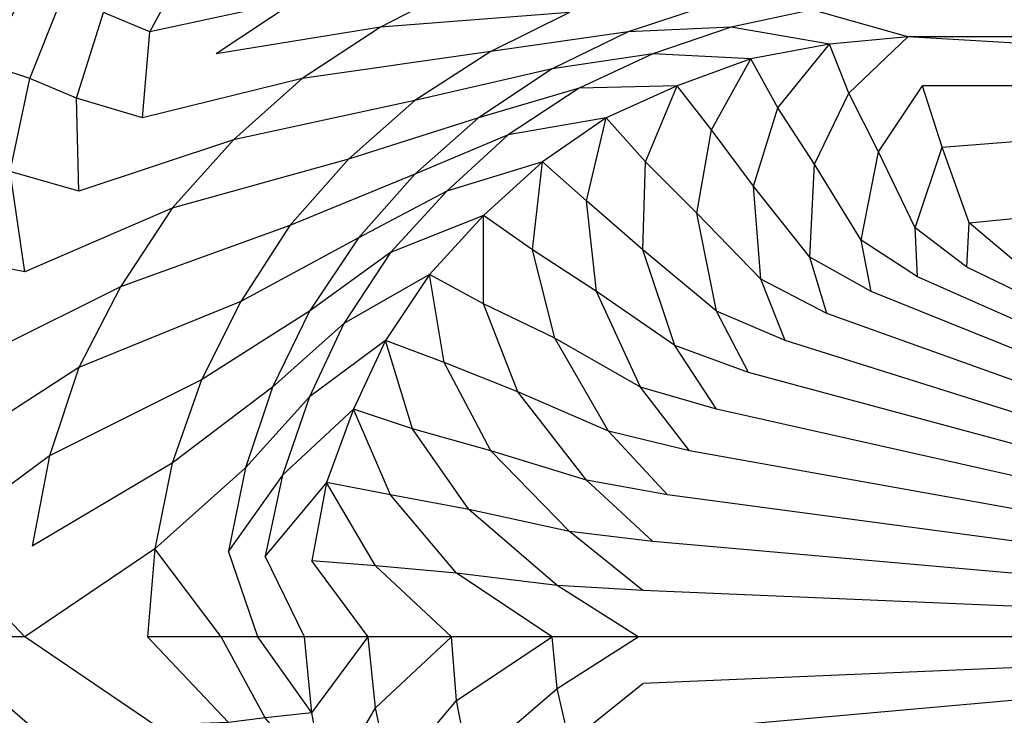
# Model space of a CAD drawing. Extents: x 0 to 1.8, y 0 to 0.8.
# Tile 5 of 16: x 0.2 to 0.6, y 0.37 to 0.65. Entities that reach past the tile are written whole.
import ezdxf

# ---------------------------------------------------------------- set-up
doc = ezdxf.new("R2010")
doc.units = 0
doc.layers.add('L2_CETUS_BQ180CEU2V_WANNE___REP', color=7, linetype='CONTINUOUS')

msp = doc.modelspace()

# ---------------------------------------------------------------- linework, layer by layer
at = {"layer": 'L2_CETUS_BQ180CEU2V_WANNE___REP', "color": 8}
for points, invisible_edges in [([(0.273724, 0.678238, 0.572), (0.256744, 0.646325, 0.559), (0.237766, 0.654303, 0.572), (0.273724, 0.678238, 0.572)], 13), ([(0.256744, 0.646325, 0.559), (0.273724, 0.678238, 0.572), (0.291703, 0.67026, 0.559), (0.256744, 0.646325, 0.559)], 14), ([(0.176836, 0.640342, 0.589), (0.195814, 0.675246, 0.593), (0.208799, 0.668265, 0.589), (0.176836, 0.640342, 0.589)], 14), ([(0.316674, 0.65929, 0.53), (0.256744, 0.646325, 0.559), (0.291703, 0.67026, 0.559), (0.316674, 0.65929, 0.53)], 14), ([(0.208799, 0.668265, 0.589), (0.189821, 0.633361, 0.583), (0.176836, 0.640342, 0.589), (0.208799, 0.668265, 0.589)], 13), ([(0.189821, 0.633361, 0.583), (0.208799, 0.668265, 0.589), (0.221784, 0.662281, 0.583), (0.189821, 0.633361, 0.583)], 14), ([(0.221784, 0.662281, 0.583), (0.2078, 0.627377, 0.572), (0.189821, 0.633361, 0.583), (0.221784, 0.662281, 0.583)], 13), ([(0.2078, 0.627377, 0.572), (0.221784, 0.662281, 0.583), (0.237766, 0.654303, 0.572), (0.2078, 0.627377, 0.572)], 14), ([(0.316674, 0.65929, 0.53), (0.383597, 0.665273, 0.48), (0.350635, 0.64832, 0.48), (0.316674, 0.65929, 0.53)], 13), ([(0.427546, 0.654303, 0.38), (0.350635, 0.64832, 0.48), (0.383597, 0.665273, 0.48), (0.427546, 0.654303, 0.38)], 14), ([(0.256744, 0.646325, 0.559), (0.316674, 0.65929, 0.53), (0.283712, 0.63735, 0.53), (0.256744, 0.646325, 0.559)], 13), ([(0.350635, 0.64832, 0.48), (0.283712, 0.63735, 0.53), (0.316674, 0.65929, 0.53), (0.350635, 0.64832, 0.48)], 14), ([(0.565387, 0.644331, 0.195), (0.526432, 0.655301, 0.225), (0.560393, 0.658292, 0.225), (0.565387, 0.644331, 0.195)], 14), ([(0.560393, 0.658292, 0.225), (0.9, 0.644331, 0.195), (0.565387, 0.644331, 0.195), (0.560393, 0.658292, 0.225)], 13), ([(0.9, 0.644331, 0.195), (0.560393, 0.658292, 0.225), (0.9, 0.658292, 0.225), (0.9, 0.644331, 0.195)], 14), ([(0.237766, 0.654303, 0.572), (0.226778, 0.619399, 0.559), (0.2078, 0.627377, 0.572), (0.237766, 0.654303, 0.572)], 13), ([(0.226778, 0.619399, 0.559), (0.237766, 0.654303, 0.572), (0.256744, 0.646325, 0.559), (0.226778, 0.619399, 0.559)], 14), ([(0.350635, 0.64832, 0.48), (0.427546, 0.654303, 0.38), (0.395583, 0.638347, 0.38), (0.350635, 0.64832, 0.48)], 13), ([(0.451518, 0.646325, 0.28), (0.395583, 0.638347, 0.38), (0.427546, 0.654303, 0.38), (0.451518, 0.646325, 0.28)], 14), ([(0.427546, 0.654303, 0.38), (0.48448, 0.657295, 0.28), (0.451518, 0.646325, 0.28), (0.427546, 0.654303, 0.38)], 13), ([(0.49347, 0.64832, 0.225), (0.451518, 0.646325, 0.28), (0.48448, 0.657295, 0.28), (0.49347, 0.64832, 0.225)], 14), ([(0.48448, 0.657295, 0.28), (0.526432, 0.655301, 0.225), (0.49347, 0.64832, 0.225), (0.48448, 0.657295, 0.28)], 13), ([(0.533424, 0.641339, 0.195), (0.49347, 0.64832, 0.225), (0.526432, 0.655301, 0.225), (0.533424, 0.641339, 0.195)], 14), ([(0.526432, 0.655301, 0.225), (0.565387, 0.644331, 0.195), (0.533424, 0.641339, 0.195), (0.526432, 0.655301, 0.225)], 13), ([(0.256744, 0.646325, 0.559), (0.253747, 0.611421, 0.53), (0.226778, 0.619399, 0.559), (0.256744, 0.646325, 0.559)], 13), ([(0.253747, 0.611421, 0.53), (0.256744, 0.646325, 0.559), (0.283712, 0.63735, 0.53), (0.253747, 0.611421, 0.53)], 14), ([(0.283712, 0.63735, 0.53), (0.350635, 0.64832, 0.48), (0.318672, 0.627377, 0.48), (0.283712, 0.63735, 0.53)], 13), ([(0.395583, 0.638347, 0.38), (0.318672, 0.627377, 0.48), (0.350635, 0.64832, 0.48), (0.395583, 0.638347, 0.38)], 14), ([(0.395583, 0.638347, 0.38), (0.451518, 0.646325, 0.28), (0.420554, 0.631366, 0.28), (0.395583, 0.638347, 0.38)], 13), ([(0.461507, 0.63735, 0.225), (0.420554, 0.631366, 0.28), (0.451518, 0.646325, 0.28), (0.461507, 0.63735, 0.225)], 14), ([(0.451518, 0.646325, 0.28), (0.49347, 0.64832, 0.225), (0.461507, 0.63735, 0.225), (0.451518, 0.646325, 0.28)], 13), ([(0.501461, 0.635355, 0.195), (0.461507, 0.63735, 0.225), (0.49347, 0.64832, 0.225), (0.501461, 0.635355, 0.195)], 14), ([(0.49347, 0.64832, 0.225), (0.533424, 0.641339, 0.195), (0.501461, 0.635355, 0.195), (0.49347, 0.64832, 0.225)], 13), ([(0.565387, 0.644331, 0.195), (0.541415, 0.621393, 0.175), (0.533424, 0.641339, 0.195), (0.565387, 0.644331, 0.195)], 13), ([(0.541415, 0.621393, 0.175), (0.565387, 0.644331, 0.195), (0.57138, 0.624385, 0.175), (0.541415, 0.621393, 0.175)], 14), ([(0.565387, 0.644331, 0.195), (0.9, 0.624385, 0.175), (0.57138, 0.624385, 0.175), (0.565387, 0.644331, 0.195)], 13), ([(0.9, 0.624385, 0.175), (0.565387, 0.644331, 0.195), (0.9, 0.644331, 0.195), (0.9, 0.624385, 0.175)], 14), ([(0.318672, 0.627377, 0.48), (0.395583, 0.638347, 0.38), (0.364619, 0.618402, 0.38), (0.318672, 0.627377, 0.48)], 13), ([(0.420554, 0.631366, 0.28), (0.364619, 0.618402, 0.38), (0.395583, 0.638347, 0.38), (0.420554, 0.631366, 0.28)], 14), ([(0.533424, 0.641339, 0.195), (0.512448, 0.61541, 0.175), (0.501461, 0.635355, 0.195), (0.533424, 0.641339, 0.195)], 13), ([(0.512448, 0.61541, 0.175), (0.533424, 0.641339, 0.195), (0.541415, 0.621393, 0.175), (0.512448, 0.61541, 0.175)], 14), ([(0.318672, 0.627377, 0.48), (0.253747, 0.611421, 0.53), (0.283712, 0.63735, 0.53), (0.318672, 0.627377, 0.48)], 14), ([(0.420554, 0.631366, 0.28), (0.461507, 0.63735, 0.225), (0.431542, 0.623388, 0.225), (0.420554, 0.631366, 0.28)], 13), ([(0.471495, 0.624385, 0.195), (0.431542, 0.623388, 0.225), (0.461507, 0.63735, 0.225), (0.471495, 0.624385, 0.195)], 14), ([(0.461507, 0.63735, 0.225), (0.501461, 0.635355, 0.195), (0.471495, 0.624385, 0.195), (0.461507, 0.63735, 0.225)], 13), ([(0.501461, 0.635355, 0.195), (0.485479, 0.606434, 0.175), (0.471495, 0.624385, 0.195), (0.501461, 0.635355, 0.195)], 13), ([(0.485479, 0.606434, 0.175), (0.501461, 0.635355, 0.195), (0.512448, 0.61541, 0.175), (0.485479, 0.606434, 0.175)], 14), ([(0.178834, 0.595464, 0.572), (0.189821, 0.633361, 0.583), (0.2078, 0.627377, 0.572), (0.178834, 0.595464, 0.572)], 14), ([(0.364619, 0.618402, 0.38), (0.420554, 0.631366, 0.28), (0.390589, 0.611421, 0.28), (0.364619, 0.618402, 0.38)], 13), ([(0.431542, 0.623388, 0.225), (0.390589, 0.611421, 0.28), (0.420554, 0.631366, 0.28), (0.431542, 0.623388, 0.225)], 14), ([(0.2078, 0.627377, 0.572), (0.199809, 0.589481, 0.559), (0.178834, 0.595464, 0.572), (0.2078, 0.627377, 0.572)], 13), ([(0.199809, 0.589481, 0.559), (0.2078, 0.627377, 0.572), (0.226778, 0.619399, 0.559), (0.199809, 0.589481, 0.559)], 14), ([(0.253747, 0.611421, 0.53), (0.318672, 0.627377, 0.48), (0.290704, 0.602445, 0.48), (0.253747, 0.611421, 0.53)], 13), ([(0.364619, 0.618402, 0.38), (0.290704, 0.602445, 0.48), (0.318672, 0.627377, 0.48), (0.364619, 0.618402, 0.38)], 14), ([(0.390589, 0.611421, 0.28), (0.431542, 0.623388, 0.225), (0.402575, 0.60444, 0.225), (0.390589, 0.611421, 0.28)], 13), ([(0.442529, 0.611421, 0.195), (0.402575, 0.60444, 0.225), (0.431542, 0.623388, 0.225), (0.442529, 0.611421, 0.195)], 14), ([(0.431542, 0.623388, 0.225), (0.471495, 0.624385, 0.195), (0.442529, 0.611421, 0.195), (0.431542, 0.623388, 0.225)], 13), ([(0.471495, 0.624385, 0.195), (0.45851, 0.59347, 0.175), (0.442529, 0.611421, 0.195), (0.471495, 0.624385, 0.195)], 13), ([(0.45851, 0.59347, 0.175), (0.471495, 0.624385, 0.195), (0.485479, 0.606434, 0.175), (0.45851, 0.59347, 0.175)], 14), ([(0.57138, 0.624385, 0.175), (0.553401, 0.597459, 0.16), (0.541415, 0.621393, 0.175), (0.57138, 0.624385, 0.175)], 13), ([(0.553401, 0.597459, 0.16), (0.57138, 0.624385, 0.175), (0.579371, 0.599454, 0.16), (0.553401, 0.597459, 0.16)], 14), ([(0.9, 0.624385, 0.175), (0.579371, 0.599454, 0.16), (0.57138, 0.624385, 0.175), (0.9, 0.624385, 0.175)], 13), ([(0.579371, 0.599454, 0.16), (0.9, 0.624385, 0.175), (0.9, 0.599454, 0.16), (0.579371, 0.599454, 0.16)], 14), ([(0.226778, 0.619399, 0.559), (0.227777, 0.581503, 0.53), (0.199809, 0.589481, 0.559), (0.226778, 0.619399, 0.559)], 13), ([(0.227777, 0.581503, 0.53), (0.226778, 0.619399, 0.559), (0.253747, 0.611421, 0.53), (0.227777, 0.581503, 0.53)], 14), ([(0.290704, 0.602445, 0.48), (0.364619, 0.618402, 0.38), (0.33765, 0.594467, 0.38), (0.290704, 0.602445, 0.48)], 13), ([(0.390589, 0.611421, 0.28), (0.33765, 0.594467, 0.38), (0.364619, 0.618402, 0.38), (0.390589, 0.611421, 0.28)], 14), ([(0.541415, 0.621393, 0.175), (0.527431, 0.592473, 0.16), (0.512448, 0.61541, 0.175), (0.541415, 0.621393, 0.175)], 13), ([(0.527431, 0.592473, 0.16), (0.541415, 0.621393, 0.175), (0.553401, 0.597459, 0.16), (0.527431, 0.592473, 0.16)], 14), ([(0.512448, 0.61541, 0.175), (0.50246, 0.583497, 0.16), (0.485479, 0.606434, 0.175), (0.512448, 0.61541, 0.175)], 13), ([(0.50246, 0.583497, 0.16), (0.512448, 0.61541, 0.175), (0.527431, 0.592473, 0.16), (0.50246, 0.583497, 0.16)], 14), ([(0.290704, 0.602445, 0.48), (0.227777, 0.581503, 0.53), (0.253747, 0.611421, 0.53), (0.290704, 0.602445, 0.48)], 14), ([(0.33765, 0.594467, 0.38), (0.390589, 0.611421, 0.28), (0.364619, 0.588484, 0.28), (0.33765, 0.594467, 0.38)], 13), ([(0.402575, 0.60444, 0.225), (0.364619, 0.588484, 0.28), (0.390589, 0.611421, 0.28), (0.402575, 0.60444, 0.225)], 14), ([(0.402575, 0.60444, 0.225), (0.442529, 0.611421, 0.195), (0.416559, 0.59347, 0.195), (0.402575, 0.60444, 0.225)], 13), ([(0.442529, 0.611421, 0.195), (0.434538, 0.577514, 0.175), (0.416559, 0.59347, 0.195), (0.442529, 0.611421, 0.195)], 13), ([(0.434538, 0.577514, 0.175), (0.442529, 0.611421, 0.195), (0.45851, 0.59347, 0.175), (0.434538, 0.577514, 0.175)], 14), ([(0.485479, 0.606434, 0.175), (0.479486, 0.572527, 0.16), (0.45851, 0.59347, 0.175), (0.485479, 0.606434, 0.175)], 13), ([(0.479486, 0.572527, 0.16), (0.485479, 0.606434, 0.175), (0.50246, 0.583497, 0.16), (0.479486, 0.572527, 0.16)], 14), ([(0.227777, 0.581503, 0.53), (0.290704, 0.602445, 0.48), (0.265733, 0.574522, 0.48), (0.227777, 0.581503, 0.53)], 13), ([(0.33765, 0.594467, 0.38), (0.265733, 0.574522, 0.48), (0.290704, 0.602445, 0.48), (0.33765, 0.594467, 0.38)], 14), ([(0.364619, 0.588484, 0.28), (0.402575, 0.60444, 0.225), (0.377604, 0.581503, 0.225), (0.364619, 0.588484, 0.28)], 13), ([(0.416559, 0.59347, 0.195), (0.377604, 0.581503, 0.225), (0.402575, 0.60444, 0.225), (0.416559, 0.59347, 0.195)], 14), ([(0.579371, 0.599454, 0.16), (0.568383, 0.566544, 0.148), (0.553401, 0.597459, 0.16), (0.579371, 0.599454, 0.16)], 13), ([(0.568383, 0.566544, 0.148), (0.579371, 0.599454, 0.16), (0.590358, 0.568538, 0.148), (0.568383, 0.566544, 0.148)], 14), ([(0.9, 0.599454, 0.16), (0.590358, 0.568538, 0.148), (0.579371, 0.599454, 0.16), (0.9, 0.599454, 0.16)], 13), ([(0.590358, 0.568538, 0.148), (0.9, 0.599454, 0.16), (0.9, 0.568538, 0.148), (0.590358, 0.568538, 0.148)], 14), ([(0.265733, 0.574522, 0.48), (0.33765, 0.594467, 0.38), (0.313678, 0.567541, 0.38), (0.265733, 0.574522, 0.48)], 13), ([(0.364619, 0.588484, 0.28), (0.313678, 0.567541, 0.38), (0.33765, 0.594467, 0.38), (0.364619, 0.588484, 0.28)], 14), ([(0.377604, 0.581503, 0.225), (0.416559, 0.59347, 0.195), (0.392587, 0.57153, 0.195), (0.377604, 0.581503, 0.225)], 13), ([(0.416559, 0.59347, 0.195), (0.412564, 0.557568, 0.175), (0.392587, 0.57153, 0.195), (0.416559, 0.59347, 0.195)], 13), ([(0.412564, 0.557568, 0.175), (0.416559, 0.59347, 0.195), (0.434538, 0.577514, 0.175), (0.412564, 0.557568, 0.175)], 14), ([(0.45851, 0.59347, 0.175), (0.457512, 0.557568, 0.16), (0.434538, 0.577514, 0.175), (0.45851, 0.59347, 0.175)], 13), ([(0.457512, 0.557568, 0.16), (0.45851, 0.59347, 0.175), (0.479486, 0.572527, 0.16), (0.457512, 0.557568, 0.16)], 14), ([(0.553401, 0.597459, 0.16), (0.546409, 0.561557, 0.148), (0.527431, 0.592473, 0.16), (0.553401, 0.597459, 0.16)], 13), ([(0.546409, 0.561557, 0.148), (0.553401, 0.597459, 0.16), (0.568383, 0.566544, 0.148), (0.546409, 0.561557, 0.148)], 14), ([(0.199809, 0.589481, 0.559), (0.205803, 0.548593, 0.53), (0.175837, 0.554577, 0.559), (0.199809, 0.589481, 0.559)], 13), ([(0.205803, 0.548593, 0.53), (0.199809, 0.589481, 0.559), (0.227777, 0.581503, 0.53), (0.205803, 0.548593, 0.53)], 14), ([(0.527431, 0.592473, 0.16), (0.525433, 0.554577, 0.148), (0.50246, 0.583497, 0.16), (0.527431, 0.592473, 0.16)], 13), ([(0.525433, 0.554577, 0.148), (0.527431, 0.592473, 0.16), (0.546409, 0.561557, 0.148), (0.525433, 0.554577, 0.148)], 14), ([(0.313678, 0.567541, 0.38), (0.364619, 0.588484, 0.28), (0.341646, 0.562555, 0.28), (0.313678, 0.567541, 0.38)], 13), ([(0.377604, 0.581503, 0.225), (0.341646, 0.562555, 0.28), (0.364619, 0.588484, 0.28), (0.377604, 0.581503, 0.225)], 14), ([(0.265733, 0.574522, 0.48), (0.205803, 0.548593, 0.53), (0.227777, 0.581503, 0.53), (0.265733, 0.574522, 0.48)], 14), ([(0.341646, 0.562555, 0.28), (0.377604, 0.581503, 0.225), (0.35463, 0.556571, 0.225), (0.341646, 0.562555, 0.28)], 13), ([(0.392587, 0.57153, 0.195), (0.35463, 0.556571, 0.225), (0.377604, 0.581503, 0.225), (0.392587, 0.57153, 0.195)], 14), ([(0.50246, 0.583497, 0.16), (0.505456, 0.545601, 0.148), (0.479486, 0.572527, 0.16), (0.50246, 0.583497, 0.16)], 13), ([(0.505456, 0.545601, 0.148), (0.50246, 0.583497, 0.16), (0.525433, 0.554577, 0.148), (0.505456, 0.545601, 0.148)], 14), ([(0.434538, 0.577514, 0.175), (0.438533, 0.540615, 0.16), (0.412564, 0.557568, 0.175), (0.434538, 0.577514, 0.175)], 13), ([(0.438533, 0.540615, 0.16), (0.434538, 0.577514, 0.175), (0.457512, 0.557568, 0.16), (0.438533, 0.540615, 0.16)], 14), ([(0.205803, 0.548593, 0.53), (0.265733, 0.574522, 0.48), (0.244758, 0.542609, 0.48), (0.205803, 0.548593, 0.53)], 13), ([(0.313678, 0.567541, 0.38), (0.244758, 0.542609, 0.48), (0.265733, 0.574522, 0.48), (0.313678, 0.567541, 0.38)], 14), ([(0.35463, 0.556571, 0.225), (0.392587, 0.57153, 0.195), (0.370612, 0.547596, 0.195), (0.35463, 0.556571, 0.225)], 13), ([(0.392587, 0.57153, 0.195), (0.392587, 0.535628, 0.175), (0.370612, 0.547596, 0.195), (0.392587, 0.57153, 0.195)], 13), ([(0.392587, 0.535628, 0.175), (0.392587, 0.57153, 0.195), (0.412564, 0.557568, 0.175), (0.392587, 0.535628, 0.175)], 14), ([(0.479486, 0.572527, 0.16), (0.487477, 0.532637, 0.148), (0.457512, 0.557568, 0.16), (0.479486, 0.572527, 0.16)], 13), ([(0.487477, 0.532637, 0.148), (0.479486, 0.572527, 0.16), (0.505456, 0.545601, 0.148), (0.487477, 0.532637, 0.148)], 14), ([(0.244758, 0.542609, 0.48), (0.313678, 0.567541, 0.38), (0.293701, 0.536626, 0.38), (0.244758, 0.542609, 0.48)], 13), ([(0.341646, 0.562555, 0.28), (0.293701, 0.536626, 0.38), (0.313678, 0.567541, 0.38), (0.341646, 0.562555, 0.28)], 14), ([(0.568383, 0.566544, 0.148), (0.569382, 0.546598, 0.145), (0.546409, 0.561557, 0.148), (0.568383, 0.566544, 0.148)], 13), ([(0.590358, 0.568538, 0.148), (0.589359, 0.550587, 0.145), (0.568383, 0.566544, 0.148), (0.590358, 0.568538, 0.148)], 13), ([(0.569382, 0.546598, 0.145), (0.568383, 0.566544, 0.148), (0.589359, 0.550587, 0.145), (0.569382, 0.546598, 0.145)], 14), ([(0.589359, 0.550587, 0.145), (0.590358, 0.568538, 0.148), (0.609336, 0.552582, 0.145), (0.589359, 0.550587, 0.145)], 14), ([(0.9, 0.568538, 0.148), (0.609336, 0.552582, 0.145), (0.590358, 0.568538, 0.148), (0.9, 0.568538, 0.148)], 13), ([(0.293701, 0.536626, 0.38), (0.341646, 0.562555, 0.28), (0.321669, 0.532637, 0.28), (0.293701, 0.536626, 0.38)], 13), ([(0.35463, 0.556571, 0.225), (0.321669, 0.532637, 0.28), (0.341646, 0.562555, 0.28), (0.35463, 0.556571, 0.225)], 14), ([(0.546409, 0.561557, 0.148), (0.550404, 0.540615, 0.145), (0.525433, 0.554577, 0.148), (0.546409, 0.561557, 0.148)], 13), ([(0.550404, 0.540615, 0.145), (0.546409, 0.561557, 0.148), (0.569382, 0.546598, 0.145), (0.550404, 0.540615, 0.145)], 14), ([(0.412564, 0.557568, 0.175), (0.421553, 0.521667, 0.16), (0.392587, 0.535628, 0.175), (0.412564, 0.557568, 0.175)], 13), ([(0.421553, 0.521667, 0.16), (0.412564, 0.557568, 0.175), (0.438533, 0.540615, 0.16), (0.421553, 0.521667, 0.16)], 14), ([(0.457512, 0.557568, 0.16), (0.470497, 0.518675, 0.148), (0.438533, 0.540615, 0.16), (0.457512, 0.557568, 0.16)], 13), ([(0.470497, 0.518675, 0.148), (0.457512, 0.557568, 0.16), (0.487477, 0.532637, 0.148), (0.470497, 0.518675, 0.148)], 14), ([(0.188822, 0.514686, 0.53), (0.175837, 0.554577, 0.559), (0.205803, 0.548593, 0.53), (0.188822, 0.514686, 0.53)], 14), ([(0.321669, 0.532637, 0.28), (0.35463, 0.556571, 0.225), (0.335652, 0.52765, 0.225), (0.321669, 0.532637, 0.28)], 13), ([(0.370612, 0.547596, 0.195), (0.335652, 0.52765, 0.225), (0.35463, 0.556571, 0.225), (0.370612, 0.547596, 0.195)], 14), ([(0.525433, 0.554577, 0.148), (0.532425, 0.531639, 0.145), (0.505456, 0.545601, 0.148), (0.525433, 0.554577, 0.148)], 13), ([(0.532425, 0.531639, 0.145), (0.525433, 0.554577, 0.148), (0.550404, 0.540615, 0.145), (0.532425, 0.531639, 0.145)], 14), ([(0.9, 0.4, 0.145), (0.569382, 0.546598, 0.145), (0.589359, 0.550587, 0.145), (0.9, 0.4, 0.145)], 14), ([(0.9, 0.4, 0.145), (0.589359, 0.550587, 0.145), (0.609336, 0.552582, 0.145), (0.9, 0.4, 0.145)], 14), ([(0.244758, 0.542609, 0.48), (0.188822, 0.514686, 0.53), (0.205803, 0.548593, 0.53), (0.244758, 0.542609, 0.48)], 14), ([(0.335652, 0.52765, 0.225), (0.370612, 0.547596, 0.195), (0.352633, 0.520669, 0.195), (0.335652, 0.52765, 0.225)], 13), ([(0.370612, 0.547596, 0.195), (0.376605, 0.511694, 0.175), (0.352633, 0.520669, 0.195), (0.370612, 0.547596, 0.195)], 13), ([(0.376605, 0.511694, 0.175), (0.370612, 0.547596, 0.195), (0.392587, 0.535628, 0.175), (0.376605, 0.511694, 0.175)], 14), ([(0.505456, 0.545601, 0.148), (0.515445, 0.520669, 0.145), (0.487477, 0.532637, 0.148), (0.505456, 0.545601, 0.148)], 13), ([(0.515445, 0.520669, 0.145), (0.505456, 0.545601, 0.148), (0.532425, 0.531639, 0.145), (0.515445, 0.520669, 0.145)], 14), ([(0.9, 0.4, 0.145), (0.550404, 0.540615, 0.145), (0.569382, 0.546598, 0.145), (0.9, 0.4, 0.145)], 14), ([(0.188822, 0.514686, 0.53), (0.244758, 0.542609, 0.48), (0.227777, 0.509699, 0.48), (0.188822, 0.514686, 0.53)], 13), ([(0.293701, 0.536626, 0.38), (0.227777, 0.509699, 0.48), (0.244758, 0.542609, 0.48), (0.293701, 0.536626, 0.38)], 14), ([(0.438533, 0.540615, 0.16), (0.456513, 0.501721, 0.148), (0.421553, 0.521667, 0.16), (0.438533, 0.540615, 0.16)], 13), ([(0.456513, 0.501721, 0.148), (0.438533, 0.540615, 0.16), (0.470497, 0.518675, 0.148), (0.456513, 0.501721, 0.148)], 14), ([(0.9, 0.4, 0.145), (0.532425, 0.531639, 0.145), (0.550404, 0.540615, 0.145), (0.9, 0.4, 0.145)], 14), ([(0.227777, 0.509699, 0.48), (0.293701, 0.536626, 0.38), (0.277719, 0.504713, 0.38), (0.227777, 0.509699, 0.48)], 13), ([(0.321669, 0.532637, 0.28), (0.277719, 0.504713, 0.38), (0.293701, 0.536626, 0.38), (0.321669, 0.532637, 0.28)], 14), ([(0.392587, 0.535628, 0.175), (0.40657, 0.499727, 0.16), (0.376605, 0.511694, 0.175), (0.392587, 0.535628, 0.175)], 13), ([(0.40657, 0.499727, 0.16), (0.392587, 0.535628, 0.175), (0.421553, 0.521667, 0.16), (0.40657, 0.499727, 0.16)], 14), ([(0.277719, 0.504713, 0.38), (0.321669, 0.532637, 0.28), (0.306686, 0.501721, 0.28), (0.277719, 0.504713, 0.38)], 13), ([(0.335652, 0.52765, 0.225), (0.306686, 0.501721, 0.28), (0.321669, 0.532637, 0.28), (0.335652, 0.52765, 0.225)], 14), ([(0.487477, 0.532637, 0.148), (0.500462, 0.507705, 0.145), (0.470497, 0.518675, 0.148), (0.487477, 0.532637, 0.148)], 13), ([(0.500462, 0.507705, 0.145), (0.487477, 0.532637, 0.148), (0.515445, 0.520669, 0.145), (0.500462, 0.507705, 0.145)], 14), ([(0.9, 0.4, 0.145), (0.515445, 0.520669, 0.145), (0.532425, 0.531639, 0.145), (0.9, 0.4, 0.145)], 14), ([(0.306686, 0.501721, 0.28), (0.335652, 0.52765, 0.225), (0.321669, 0.497732, 0.225), (0.306686, 0.501721, 0.28)], 13), ([(0.352633, 0.520669, 0.195), (0.321669, 0.497732, 0.225), (0.335652, 0.52765, 0.225), (0.352633, 0.520669, 0.195)], 14), ([(0.421553, 0.521667, 0.16), (0.443528, 0.48377, 0.148), (0.40657, 0.499727, 0.16), (0.421553, 0.521667, 0.16)], 13), ([(0.443528, 0.48377, 0.148), (0.421553, 0.521667, 0.16), (0.456513, 0.501721, 0.148), (0.443528, 0.48377, 0.148)], 14), ([(0.321669, 0.497732, 0.225), (0.352633, 0.520669, 0.195), (0.339648, 0.492746, 0.195), (0.321669, 0.497732, 0.225)], 13), ([(0.352633, 0.520669, 0.195), (0.36362, 0.484768, 0.175), (0.339648, 0.492746, 0.195), (0.352633, 0.520669, 0.195)], 13), ([(0.36362, 0.484768, 0.175), (0.352633, 0.520669, 0.195), (0.376605, 0.511694, 0.175), (0.36362, 0.484768, 0.175)], 14), ([(0.470497, 0.518675, 0.148), (0.487477, 0.492746, 0.145), (0.456513, 0.501721, 0.148), (0.470497, 0.518675, 0.148)], 13), ([(0.487477, 0.492746, 0.145), (0.470497, 0.518675, 0.148), (0.500462, 0.507705, 0.145), (0.487477, 0.492746, 0.145)], 14), ([(0.9, 0.4, 0.145), (0.500462, 0.507705, 0.145), (0.515445, 0.520669, 0.145), (0.9, 0.4, 0.145)], 14), ([(0.227777, 0.509699, 0.48), (0.176836, 0.47679, 0.53), (0.188822, 0.514686, 0.53), (0.227777, 0.509699, 0.48)], 14), ([(0.176836, 0.47679, 0.53), (0.227777, 0.509699, 0.48), (0.215791, 0.473798, 0.48), (0.176836, 0.47679, 0.53)], 13), ([(0.277719, 0.504713, 0.38), (0.215791, 0.473798, 0.48), (0.227777, 0.509699, 0.48), (0.277719, 0.504713, 0.38)], 14), ([(0.376605, 0.511694, 0.175), (0.395583, 0.475792, 0.16), (0.36362, 0.484768, 0.175), (0.376605, 0.511694, 0.175)], 13), ([(0.395583, 0.475792, 0.16), (0.376605, 0.511694, 0.175), (0.40657, 0.499727, 0.16), (0.395583, 0.475792, 0.16)], 14), ([(0.9, 0.4, 0.145), (0.487477, 0.492746, 0.145), (0.500462, 0.507705, 0.145), (0.9, 0.4, 0.145)], 14), ([(0.215791, 0.473798, 0.48), (0.277719, 0.504713, 0.38), (0.265733, 0.470806, 0.38), (0.215791, 0.473798, 0.48)], 13), ([(0.306686, 0.501721, 0.28), (0.265733, 0.470806, 0.38), (0.277719, 0.504713, 0.38), (0.306686, 0.501721, 0.28)], 14), ([(0.265733, 0.470806, 0.38), (0.306686, 0.501721, 0.28), (0.295699, 0.468811, 0.28), (0.265733, 0.470806, 0.38)], 13), ([(0.321669, 0.497732, 0.225), (0.295699, 0.468811, 0.28), (0.306686, 0.501721, 0.28), (0.321669, 0.497732, 0.225)], 14), ([(0.456513, 0.501721, 0.148), (0.47649, 0.475792, 0.145), (0.443528, 0.48377, 0.148), (0.456513, 0.501721, 0.148)], 13), ([(0.47649, 0.475792, 0.145), (0.456513, 0.501721, 0.148), (0.487477, 0.492746, 0.145), (0.47649, 0.475792, 0.145)], 14), ([(0.295699, 0.468811, 0.28), (0.321669, 0.497732, 0.225), (0.310681, 0.46582, 0.225), (0.295699, 0.468811, 0.28)], 13), ([(0.339648, 0.492746, 0.195), (0.310681, 0.46582, 0.225), (0.321669, 0.497732, 0.225), (0.339648, 0.492746, 0.195)], 14), ([(0.40657, 0.499727, 0.16), (0.434538, 0.463825, 0.148), (0.395583, 0.475792, 0.16), (0.40657, 0.499727, 0.16)], 13), ([(0.434538, 0.463825, 0.148), (0.40657, 0.499727, 0.16), (0.443528, 0.48377, 0.148), (0.434538, 0.463825, 0.148)], 14), ([(0.310681, 0.46582, 0.225), (0.339648, 0.492746, 0.195), (0.328661, 0.462828, 0.195), (0.310681, 0.46582, 0.225)], 13), ([(0.339648, 0.492746, 0.195), (0.35463, 0.457842, 0.175), (0.328661, 0.462828, 0.195), (0.339648, 0.492746, 0.195)], 13), ([(0.35463, 0.457842, 0.175), (0.339648, 0.492746, 0.195), (0.36362, 0.484768, 0.175), (0.35463, 0.457842, 0.175)], 14), ([(0.9, 0.4, 0.145), (0.47649, 0.475792, 0.145), (0.487477, 0.492746, 0.145), (0.9, 0.4, 0.145)], 14), ([(0.36362, 0.484768, 0.175), (0.386594, 0.451858, 0.16), (0.35463, 0.457842, 0.175), (0.36362, 0.484768, 0.175)], 13), ([(0.386594, 0.451858, 0.16), (0.36362, 0.484768, 0.175), (0.395583, 0.475792, 0.16), (0.386594, 0.451858, 0.16)], 14), ([(0.443528, 0.48377, 0.148), (0.4675, 0.457842, 0.145), (0.434538, 0.463825, 0.148), (0.443528, 0.48377, 0.148)], 13), ([(0.4675, 0.457842, 0.145), (0.443528, 0.48377, 0.148), (0.47649, 0.475792, 0.145), (0.4675, 0.457842, 0.145)], 14), ([(0.215791, 0.473798, 0.48), (0.168845, 0.438893, 0.53), (0.176836, 0.47679, 0.53), (0.215791, 0.473798, 0.48)], 14), ([(0.168845, 0.438893, 0.53), (0.215791, 0.473798, 0.48), (0.208799, 0.436899, 0.48), (0.168845, 0.438893, 0.53)], 13), ([(0.265733, 0.470806, 0.38), (0.208799, 0.436899, 0.48), (0.215791, 0.473798, 0.48), (0.265733, 0.470806, 0.38)], 14), ([(0.395583, 0.475792, 0.16), (0.427546, 0.442883, 0.148), (0.386594, 0.451858, 0.16), (0.395583, 0.475792, 0.16)], 13), ([(0.427546, 0.442883, 0.148), (0.395583, 0.475792, 0.16), (0.434538, 0.463825, 0.148), (0.427546, 0.442883, 0.148)], 14), ([(0.9, 0.4, 0.145), (0.4675, 0.457842, 0.145), (0.47649, 0.475792, 0.145), (0.9, 0.4, 0.145)], 14), ([(0.208799, 0.436899, 0.48), (0.265733, 0.470806, 0.38), (0.258741, 0.435902, 0.38), (0.208799, 0.436899, 0.48)], 13), ([(0.295699, 0.468811, 0.28), (0.258741, 0.435902, 0.38), (0.265733, 0.470806, 0.38), (0.295699, 0.468811, 0.28)], 14), ([(0.258741, 0.435902, 0.38), (0.295699, 0.468811, 0.28), (0.288707, 0.434904, 0.28), (0.258741, 0.435902, 0.38)], 13), ([(0.310681, 0.46582, 0.225), (0.288707, 0.434904, 0.28), (0.295699, 0.468811, 0.28), (0.310681, 0.46582, 0.225)], 14), ([(0.288707, 0.434904, 0.28), (0.310681, 0.46582, 0.225), (0.303689, 0.43291, 0.225), (0.288707, 0.434904, 0.28)], 13), ([(0.328661, 0.462828, 0.195), (0.303689, 0.43291, 0.225), (0.310681, 0.46582, 0.225), (0.328661, 0.462828, 0.195)], 14), ([(0.303689, 0.43291, 0.225), (0.328661, 0.462828, 0.195), (0.322667, 0.430915, 0.195), (0.303689, 0.43291, 0.225)], 13), ([(0.328661, 0.462828, 0.195), (0.348637, 0.428921, 0.175), (0.322667, 0.430915, 0.195), (0.328661, 0.462828, 0.195)], 13), ([(0.348637, 0.428921, 0.175), (0.328661, 0.462828, 0.195), (0.35463, 0.457842, 0.175), (0.348637, 0.428921, 0.175)], 14), ([(0.434538, 0.463825, 0.148), (0.461507, 0.438893, 0.145), (0.427546, 0.442883, 0.148), (0.434538, 0.463825, 0.148)], 13), ([(0.461507, 0.438893, 0.145), (0.434538, 0.463825, 0.148), (0.4675, 0.457842, 0.145), (0.461507, 0.438893, 0.145)], 14), ([(0.35463, 0.457842, 0.175), (0.381599, 0.425929, 0.16), (0.348637, 0.428921, 0.175), (0.35463, 0.457842, 0.175)], 13), ([(0.381599, 0.425929, 0.16), (0.35463, 0.457842, 0.175), (0.386594, 0.451858, 0.16), (0.381599, 0.425929, 0.16)], 14), ([(0.9, 0.4, 0.145), (0.461507, 0.438893, 0.145), (0.4675, 0.457842, 0.145), (0.9, 0.4, 0.145)], 14), ([(0.386594, 0.451858, 0.16), (0.422552, 0.420943, 0.148), (0.381599, 0.425929, 0.16), (0.386594, 0.451858, 0.16)], 13), ([(0.422552, 0.420943, 0.148), (0.386594, 0.451858, 0.16), (0.427546, 0.442883, 0.148), (0.422552, 0.420943, 0.148)], 14), ([(0.427546, 0.442883, 0.148), (0.457512, 0.418948, 0.145), (0.422552, 0.420943, 0.148), (0.427546, 0.442883, 0.148)], 13), ([(0.457512, 0.418948, 0.145), (0.427546, 0.442883, 0.148), (0.461507, 0.438893, 0.145), (0.457512, 0.418948, 0.145)], 14), ([(0.168845, 0.438893, 0.53), (0.205803, 0.4, 0.48), (0.165849, 0.4, 0.53), (0.168845, 0.438893, 0.53)], 13), ([(0.205803, 0.4, 0.48), (0.168845, 0.438893, 0.53), (0.208799, 0.436899, 0.48), (0.205803, 0.4, 0.48)], 14), ([(0.9, 0.4, 0.145), (0.457512, 0.418948, 0.145), (0.461507, 0.438893, 0.145), (0.9, 0.4, 0.145)], 14), ([(0.258741, 0.435902, 0.38), (0.205803, 0.4, 0.48), (0.208799, 0.436899, 0.48), (0.258741, 0.435902, 0.38)], 14), ([(0.205803, 0.4, 0.48), (0.258741, 0.435902, 0.38), (0.255745, 0.4, 0.38), (0.205803, 0.4, 0.48)], 13), ([(0.258741, 0.435902, 0.38), (0.28571, 0.4, 0.28), (0.255745, 0.4, 0.38), (0.258741, 0.435902, 0.38)], 13), ([(0.28571, 0.4, 0.28), (0.258741, 0.435902, 0.38), (0.288707, 0.434904, 0.28), (0.28571, 0.4, 0.28)], 14), ([(0.288707, 0.434904, 0.28), (0.300693, 0.4, 0.225), (0.28571, 0.4, 0.28), (0.288707, 0.434904, 0.28)], 13), ([(0.300693, 0.4, 0.225), (0.288707, 0.434904, 0.28), (0.303689, 0.43291, 0.225), (0.300693, 0.4, 0.225)], 14), ([(0.303689, 0.43291, 0.225), (0.319671, 0.4, 0.195), (0.300693, 0.4, 0.225), (0.303689, 0.43291, 0.225)], 13), ([(0.319671, 0.4, 0.195), (0.303689, 0.43291, 0.225), (0.322667, 0.430915, 0.195), (0.319671, 0.4, 0.195)], 14), ([(0.322667, 0.430915, 0.195), (0.345641, 0.4, 0.175), (0.319671, 0.4, 0.195), (0.322667, 0.430915, 0.195)], 13), ([(0.345641, 0.4, 0.175), (0.322667, 0.430915, 0.195), (0.348637, 0.428921, 0.175), (0.345641, 0.4, 0.175)], 14), ([(0.348637, 0.428921, 0.175), (0.379602, 0.4, 0.16), (0.345641, 0.4, 0.175), (0.348637, 0.428921, 0.175)], 13), ([(0.379602, 0.4, 0.16), (0.348637, 0.428921, 0.175), (0.381599, 0.425929, 0.16), (0.379602, 0.4, 0.16)], 14), ([(0.381599, 0.425929, 0.16), (0.420554, 0.4, 0.148), (0.379602, 0.4, 0.16), (0.381599, 0.425929, 0.16)], 13), ([(0.420554, 0.4, 0.148), (0.381599, 0.425929, 0.16), (0.422552, 0.420943, 0.148), (0.420554, 0.4, 0.148)], 14), ([(0.422552, 0.420943, 0.148), (0.455514, 0.4, 0.145), (0.420554, 0.4, 0.148), (0.422552, 0.420943, 0.148)], 13), ([(0.455514, 0.4, 0.145), (0.422552, 0.420943, 0.148), (0.457512, 0.418948, 0.145), (0.455514, 0.4, 0.145)], 14), ([(0.9, 0.4, 0.145), (0.455514, 0.4, 0.145), (0.457512, 0.418948, 0.145), (0.9, 0.4, 0.145)], 14), ([(0.165849, 0.4, 0.53), (0.208799, 0.363101, 0.48), (0.168845, 0.361107, 0.53), (0.165849, 0.4, 0.53)], 13), ([(0.208799, 0.363101, 0.48), (0.165849, 0.4, 0.53), (0.205803, 0.4, 0.48), (0.208799, 0.363101, 0.48)], 14), ([(0.205803, 0.4, 0.48), (0.258741, 0.364098, 0.38), (0.208799, 0.363101, 0.48), (0.205803, 0.4, 0.48)], 13), ([(0.258741, 0.364098, 0.38), (0.205803, 0.4, 0.48), (0.255745, 0.4, 0.38), (0.258741, 0.364098, 0.38)], 14), ([(0.255745, 0.4, 0.38), (0.288707, 0.365096, 0.28), (0.258741, 0.364098, 0.38), (0.255745, 0.4, 0.38)], 13), ([(0.288707, 0.365096, 0.28), (0.255745, 0.4, 0.38), (0.28571, 0.4, 0.28), (0.288707, 0.365096, 0.28)], 14), ([(0.28571, 0.4, 0.28), (0.303689, 0.36709, 0.225), (0.288707, 0.365096, 0.28), (0.28571, 0.4, 0.28)], 13), ([(0.303689, 0.36709, 0.225), (0.28571, 0.4, 0.28), (0.300693, 0.4, 0.225), (0.303689, 0.36709, 0.225)], 14), ([(0.300693, 0.4, 0.225), (0.322667, 0.369085, 0.195), (0.303689, 0.36709, 0.225), (0.300693, 0.4, 0.225)], 13), ([(0.322667, 0.369085, 0.195), (0.300693, 0.4, 0.225), (0.319671, 0.4, 0.195), (0.322667, 0.369085, 0.195)], 14), ([(0.345641, 0.4, 0.175), (0.322667, 0.369085, 0.195), (0.319671, 0.4, 0.195), (0.345641, 0.4, 0.175)], 13), ([(0.322667, 0.369085, 0.195), (0.345641, 0.4, 0.175), (0.348637, 0.371079, 0.175), (0.322667, 0.369085, 0.195)], 14), ([(0.379602, 0.4, 0.16), (0.348637, 0.371079, 0.175), (0.345641, 0.4, 0.175), (0.379602, 0.4, 0.16)], 13), ([(0.348637, 0.371079, 0.175), (0.379602, 0.4, 0.16), (0.381599, 0.374071, 0.16), (0.348637, 0.371079, 0.175)], 14), ([(0.420554, 0.4, 0.148), (0.381599, 0.374071, 0.16), (0.379602, 0.4, 0.16), (0.420554, 0.4, 0.148)], 13), ([(0.381599, 0.374071, 0.16), (0.420554, 0.4, 0.148), (0.422552, 0.379057, 0.148), (0.381599, 0.374071, 0.16)], 14), ([(0.455514, 0.4, 0.145), (0.422552, 0.379057, 0.148), (0.420554, 0.4, 0.148), (0.455514, 0.4, 0.145)], 13), ([(0.422552, 0.379057, 0.148), (0.455514, 0.4, 0.145), (0.457512, 0.381052, 0.145), (0.422552, 0.379057, 0.148)], 14), ([(0.9, 0.4, 0.145), (0.457512, 0.381052, 0.145), (0.455514, 0.4, 0.145), (0.9, 0.4, 0.145)], 14), ([(0.9, 0.4, 0.145), (0.461507, 0.361107, 0.145), (0.457512, 0.381052, 0.145), (0.9, 0.4, 0.145)], 14), ([(0.9, 0.4, 0.145), (0.4675, 0.342158, 0.145), (0.461507, 0.361107, 0.145), (0.9, 0.4, 0.145)], 14), ([(0.9, 0.4, 0.145), (0.47649, 0.324208, 0.145), (0.4675, 0.342158, 0.145), (0.9, 0.4, 0.145)], 14), ([(0.9, 0.4, 0.145), (0.487477, 0.307254, 0.145), (0.47649, 0.324208, 0.145), (0.9, 0.4, 0.145)], 14), ([(0.9, 0.4, 0.145), (0.500462, 0.292295, 0.145), (0.487477, 0.307254, 0.145), (0.9, 0.4, 0.145)], 14), ([(0.9, 0.4, 0.145), (0.515445, 0.279331, 0.145), (0.500462, 0.292295, 0.145), (0.9, 0.4, 0.145)], 14), ([(0.9, 0.4, 0.145), (0.532425, 0.268361, 0.145), (0.515445, 0.279331, 0.145), (0.9, 0.4, 0.145)], 14), ([(0.9, 0.4, 0.145), (0.550404, 0.259385, 0.145), (0.532425, 0.268361, 0.145), (0.9, 0.4, 0.145)], 14), ([(0.9, 0.4, 0.145), (0.569382, 0.253402, 0.145), (0.550404, 0.259385, 0.145), (0.9, 0.4, 0.145)], 14), ([(0.9, 0.4, 0.145), (0.589359, 0.249413, 0.145), (0.569382, 0.253402, 0.145), (0.9, 0.4, 0.145)], 14), ([(0.9, 0.4, 0.145), (0.609336, 0.247418, 0.145), (0.589359, 0.249413, 0.145), (0.9, 0.4, 0.145)], 14), ([(0.457512, 0.381052, 0.145), (0.427546, 0.357117, 0.148), (0.422552, 0.379057, 0.148), (0.457512, 0.381052, 0.145)], 13), ([(0.427546, 0.357117, 0.148), (0.457512, 0.381052, 0.145), (0.461507, 0.361107, 0.145), (0.427546, 0.357117, 0.148)], 14), ([(0.422552, 0.379057, 0.148), (0.386594, 0.348142, 0.16), (0.381599, 0.374071, 0.16), (0.422552, 0.379057, 0.148)], 13), ([(0.386594, 0.348142, 0.16), (0.422552, 0.379057, 0.148), (0.427546, 0.357117, 0.148), (0.386594, 0.348142, 0.16)], 14), ([(0.381599, 0.374071, 0.16), (0.35463, 0.342158, 0.175), (0.348637, 0.371079, 0.175), (0.381599, 0.374071, 0.16)], 13), ([(0.35463, 0.342158, 0.175), (0.381599, 0.374071, 0.16), (0.386594, 0.348142, 0.16), (0.35463, 0.342158, 0.175)], 14), ([(0.328661, 0.337172, 0.195), (0.303689, 0.36709, 0.225), (0.322667, 0.369085, 0.195), (0.328661, 0.337172, 0.195)], 14), ([(0.348637, 0.371079, 0.175), (0.328661, 0.337172, 0.195), (0.322667, 0.369085, 0.195), (0.348637, 0.371079, 0.175)], 13), ([(0.328661, 0.337172, 0.195), (0.348637, 0.371079, 0.175), (0.35463, 0.342158, 0.175), (0.328661, 0.337172, 0.195)], 14)]:
    msp.add_3dface(points, dxfattribs=dict(at, invisible_edges=invisible_edges))

doc.saveas('drawing.dxf')
